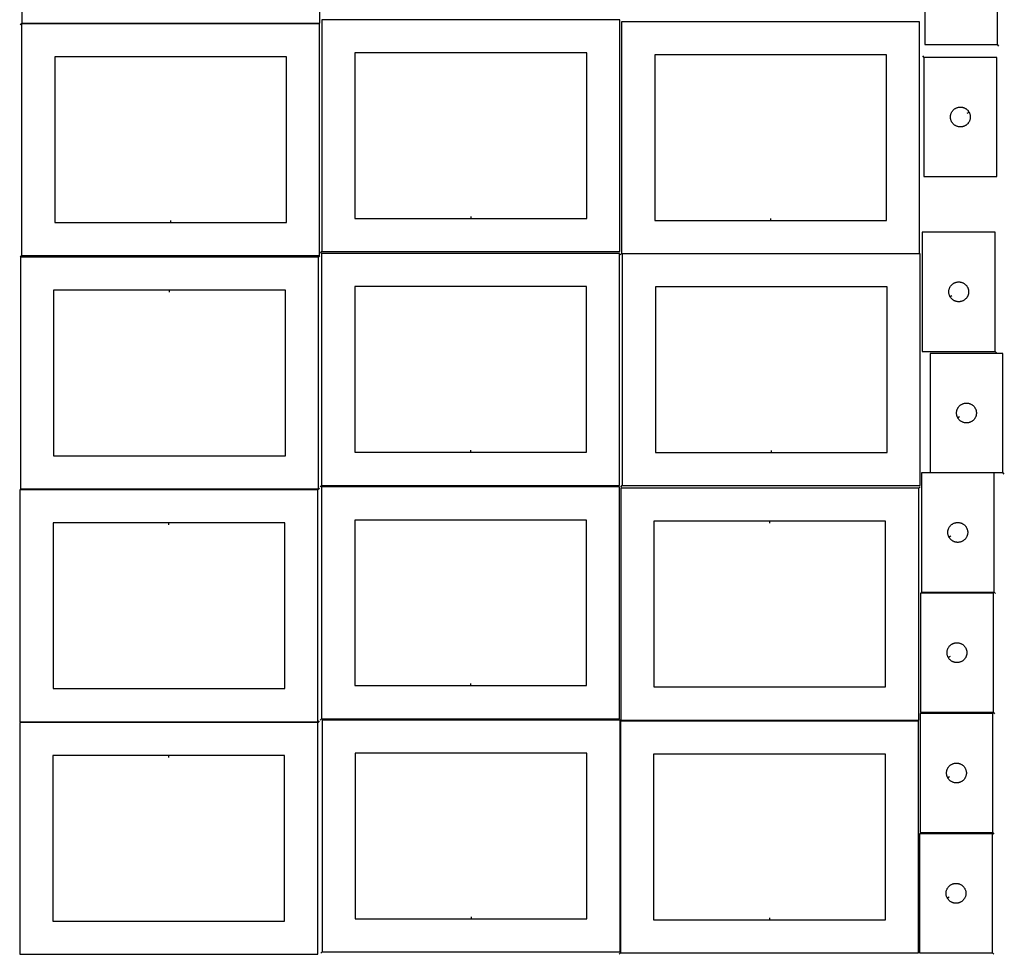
# Model space of a CAD drawing. Header units: millimetres. Extents: x 7 to 1493, y 7 to 2993.
# Tile 1 of 6: x 7 to 1493, y 7 to 1418. Entities that reach past the tile are written whole.
import ezdxf

# ---------------------------------------------------------------- set-up
doc = ezdxf.new("R2010")
doc.units = ezdxf.units.MM
doc.layers.add('CUT', color=7, linetype='CONTINUOUS', true_color=0x000000)
doc.layers.add('LEADIN', color=1, linetype='CONTINUOUS', true_color=0xff0000)

msp = doc.modelspace()

# ---------------------------------------------------------------- linework, layer by layer
at = {"layer": 'CUT'}
for points in [[(9.529129, 1412.61972), (459.529129, 1412.61972), (459.529129, 1762.61972), (9.529129, 1762.61972)], [(1483.041162, 1380.045115), (1483.041162, 1560.045115), (1373.041162, 1560.045115), (1373.041162, 1380.045115)], [(462.8022, 1067.513274), (912.8022, 1067.513274), (912.8022, 1417.513274), (462.8022, 1417.513274)], [(915.429916, 1064.583709), (1365.429916, 1064.583709), (1365.429916, 1414.583709), (915.429916, 1414.583709)], [(9.383377, 1061.657562), (459.383377, 1061.657562), (459.383377, 1411.657562), (9.383377, 1411.657562)], [(234.383377, 1111.657562), (409.383377, 1111.657562), (409.383377, 1361.657562), (59.383377, 1361.657562), (59.383377, 1111.657562)], [(687.8022, 1117.513274), (862.8022, 1117.513274), (862.8022, 1367.513274), (512.8022, 1367.513274), (512.8022, 1117.513274)], [(1140.429916, 1114.583709), (1315.429916, 1114.583709), (1315.429916, 1364.583709), (965.429916, 1364.583709), (965.429916, 1114.583709)], [(1371.945856, 1360.759694), (1371.945856, 1180.759694), (1481.945856, 1180.759694), (1481.945856, 1360.759694)], [(1439.995806, 1278.145466), (1440.186038, 1277.809345), (1440.53139, 1277.11841), (1440.840715, 1276.410613), (1441.113194, 1275.68783), (1441.348104, 1274.951979), (1441.544821, 1274.20501), (1441.702825, 1273.448906), (1441.821696, 1272.685669), (1441.901119, 1271.917326), (1441.940883, 1271.145913), (1441.940883, 1270.373475), (1441.901119, 1269.602062), (1441.821696, 1268.833719), (1441.702825, 1268.070483), (1441.544821, 1267.314378), (1441.348104, 1266.56741), (1441.113194, 1265.831558), (1440.840715, 1265.108776), (1440.53139, 1264.400978), (1440.186038, 1263.710043), (1439.805575, 1263.037802), (1439.391011, 1262.386038), (1438.943444, 1261.75648), (1438.464062, 1261.150796), (1437.954136, 1260.570594), (1437.415018, 1260.017411), (1436.848138, 1259.492715), (1436.254998, 1258.997897), (1435.637172, 1258.534269), (1434.996299, 1258.103061), (1434.334077, 1257.705416), (1433.652263, 1257.342388), (1432.952664, 1257.014941), (1432.237137, 1256.723942), (1431.507578, 1256.470163), (1430.765923, 1256.254278), (1430.014137, 1256.076859), (1429.254214, 1255.938376), (1428.488171, 1255.839196), (1427.718037, 1255.779583), (1426.945856, 1255.759694), (1426.173674, 1255.779583), (1425.403541, 1255.839196), (1424.637497, 1255.938376), (1423.877575, 1256.076859), (1423.125789, 1256.254278), (1422.384133, 1256.470163), (1421.654574, 1256.723942), (1420.939047, 1257.014941), (1420.239449, 1257.342388), (1419.557635, 1257.705416), (1418.895413, 1258.103061), (1418.254539, 1258.534269), (1417.636714, 1258.997897), (1417.043574, 1259.492715), (1416.476693, 1260.017411), (1415.937575, 1260.570594), (1415.427649, 1261.150796), (1414.948267, 1261.75648), (1414.500701, 1262.386038), (1414.086136, 1263.037802), (1413.705674, 1263.710043), (1413.360322, 1264.400978), (1413.050996, 1265.108776), (1412.778517, 1265.831558), (1412.543608, 1266.56741), (1412.34689, 1267.314378), (1412.188887, 1268.070483), (1412.070016, 1268.833719), (1411.990593, 1269.602062), (1411.950829, 1270.373475), (1411.950829, 1271.145913), (1411.990593, 1271.917326), (1412.070016, 1272.685669), (1412.188887, 1273.448906), (1412.34689, 1274.20501), (1412.543608, 1274.951979), (1412.778517, 1275.68783), (1413.050996, 1276.410613), (1413.360322, 1277.11841), (1413.705674, 1277.809345), (1414.086136, 1278.481586), (1414.500701, 1279.13335), (1414.948267, 1279.762908), (1415.427649, 1280.368592), (1415.937575, 1280.948794), (1416.476693, 1281.501977), (1417.043574, 1282.026673), (1417.636714, 1282.521491), (1418.254539, 1282.985119), (1418.895413, 1283.416328), (1419.557635, 1283.813973), (1420.239449, 1284.177), (1420.939047, 1284.504448), (1421.654574, 1284.795446), (1422.384133, 1285.049225), (1423.125789, 1285.26511), (1423.877575, 1285.442529), (1424.637497, 1285.581013), (1425.403541, 1285.680192), (1426.173674, 1285.739805), (1426.945856, 1285.759694), (1427.718037, 1285.739805), (1428.488171, 1285.680192), (1429.254214, 1285.581013), (1430.014137, 1285.442529), (1430.765923, 1285.26511), (1431.507578, 1285.049225), (1432.237137, 1284.795446), (1432.952664, 1284.504448), (1433.652263, 1284.177), (1434.334077, 1283.813973), (1434.996299, 1283.416328), (1435.637172, 1282.985119), (1436.254998, 1282.521491), (1436.848138, 1282.026673), (1437.415018, 1281.501977), (1437.954136, 1280.948794), (1438.464062, 1280.368592), (1438.943444, 1279.762908), (1439.391011, 1279.13335), (1439.805575, 1278.481586)], [(1479.449839, 916.849253), (1479.449839, 1096.849253), (1369.449839, 1096.849253), (1369.449839, 916.849253)], [(457.74259, 1059.220684), (7.74259, 1059.220684), (7.74259, 709.220684), (457.74259, 709.220684)], [(462.429276, 714.69754), (912.429276, 714.69754), (912.429276, 1064.69754), (462.429276, 1064.69754)], [(916.368668, 714.320831), (1366.368668, 714.320831), (1366.368668, 1064.320831), (916.368668, 1064.320831)], [(687.429276, 764.69754), (862.429276, 764.69754), (862.429276, 1014.69754), (512.429276, 1014.69754), (512.429276, 764.69754)], [(1141.368668, 764.320831), (1316.368668, 764.320831), (1316.368668, 1014.320831), (966.368668, 1014.320831), (966.368668, 764.320831)], [(1411.399888, 999.463481), (1411.209657, 999.799602), (1410.864305, 1000.490537), (1410.554979, 1001.198334), (1410.2825, 1001.921117), (1410.04759, 1002.656968), (1409.850873, 1003.403937), (1409.692869, 1004.160041), (1409.573998, 1004.923277), (1409.494576, 1005.691621), (1409.454812, 1006.463034), (1409.454812, 1007.235471), (1409.494576, 1008.006885), (1409.573998, 1008.775228), (1409.692869, 1009.538464), (1409.850873, 1010.294569), (1410.04759, 1011.041537), (1410.2825, 1011.777389), (1410.554979, 1012.500171), (1410.864305, 1013.207969), (1411.209657, 1013.898904), (1411.590119, 1014.571145), (1412.004683, 1015.222909), (1412.45225, 1015.852467), (1412.931632, 1016.45815), (1413.441558, 1017.038353), (1413.980676, 1017.591536), (1414.547557, 1018.116232), (1415.140696, 1018.61105), (1415.758522, 1019.074678), (1416.399396, 1019.505886), (1417.061618, 1019.903531), (1417.743432, 1020.266559), (1418.44303, 1020.594006), (1419.158557, 1020.885005), (1419.888116, 1021.138783), (1420.629772, 1021.354669), (1421.381558, 1021.532088), (1422.14148, 1021.670571), (1422.907524, 1021.769751), (1423.677657, 1021.829364), (1424.449839, 1021.849253), (1425.22202, 1021.829364), (1425.992154, 1021.769751), (1426.758197, 1021.670571), (1427.51812, 1021.532088), (1428.269905, 1021.354669), (1429.011561, 1021.138783), (1429.74112, 1020.885005), (1430.456647, 1020.594006), (1431.156245, 1020.266559), (1431.83806, 1019.903531), (1432.500281, 1019.505886), (1433.141155, 1019.074678), (1433.758981, 1018.61105), (1434.35212, 1018.116232), (1434.919001, 1017.591536), (1435.458119, 1017.038353), (1435.968045, 1016.45815), (1436.447427, 1015.852467), (1436.894994, 1015.222909), (1437.309558, 1014.571145), (1437.690021, 1013.898904), (1438.035373, 1013.207969), (1438.344698, 1012.500171), (1438.617177, 1011.777389), (1438.852087, 1011.041537), (1439.048804, 1010.294569), (1439.206808, 1009.538464), (1439.325679, 1008.775228), (1439.405101, 1008.006885), (1439.444866, 1007.235471), (1439.444866, 1006.463034), (1439.405101, 1005.691621), (1439.325679, 1004.923277), (1439.206808, 1004.160041), (1439.048804, 1003.403937), (1438.852087, 1002.656968), (1438.617177, 1001.921117), (1438.344698, 1001.198334), (1438.035373, 1000.490537), (1437.690021, 999.799602), (1437.309558, 999.127361), (1436.894994, 998.475597), (1436.447427, 997.846039), (1435.968045, 997.240355), (1435.458119, 996.660153), (1434.919001, 996.10697), (1434.35212, 995.582274), (1433.758981, 995.087456), (1433.141155, 994.623828), (1432.500281, 994.192619), (1431.83806, 993.794974), (1431.156245, 993.431947), (1430.456647, 993.104499), (1429.74112, 992.8135), (1429.011561, 992.559722), (1428.269905, 992.343837), (1427.51812, 992.166418), (1426.758197, 992.027934), (1425.992154, 991.928755), (1425.22202, 991.869141), (1424.449839, 991.849253), (1423.677657, 991.869141), (1422.907524, 991.928755), (1422.14148, 992.027934), (1421.381558, 992.166418), (1420.629772, 992.343837), (1419.888116, 992.559722), (1419.158557, 992.8135), (1418.44303, 993.104499), (1417.743432, 993.431947), (1417.061618, 993.794974), (1416.399396, 994.192619), (1415.758522, 994.623828), (1415.140696, 995.087456), (1414.547557, 995.582274), (1413.980676, 996.10697), (1413.441558, 996.660153), (1412.931632, 997.240355), (1412.45225, 997.846039), (1412.004683, 998.475597), (1411.590119, 999.127361)], [(232.74259, 1009.220684), (57.74259, 1009.220684), (57.74259, 759.220684), (407.74259, 759.220684), (407.74259, 1009.220684)], [(1491.158949, 733.901743), (1491.158949, 913.901743), (1381.158949, 913.901743), (1381.158949, 733.901743)], [(1423.108998, 816.515971), (1422.918767, 816.852092), (1422.573415, 817.543027), (1422.264089, 818.250825), (1421.99161, 818.973607), (1421.756701, 819.709458), (1421.559983, 820.456427), (1421.40198, 821.212532), (1421.283109, 821.975768), (1421.203686, 822.744111), (1421.163922, 823.515524), (1421.163922, 824.287962), (1421.203686, 825.059375), (1421.283109, 825.827718), (1421.40198, 826.590954), (1421.559983, 827.347059), (1421.756701, 828.094028), (1421.99161, 828.829879), (1422.264089, 829.552661), (1422.573415, 830.260459), (1422.918767, 830.951394), (1423.299229, 831.623635), (1423.713794, 832.275399), (1424.16136, 832.904957), (1424.640742, 833.510641), (1425.150668, 834.090843), (1425.689786, 834.644026), (1426.256667, 835.168722), (1426.849807, 835.66354), (1427.467632, 836.127168), (1428.108506, 836.558376), (1428.770728, 836.956022), (1429.452542, 837.319049), (1430.15214, 837.646497), (1430.867668, 837.937495), (1431.597226, 838.191274), (1432.338882, 838.407159), (1433.090668, 838.584578), (1433.85059, 838.723061), (1434.616634, 838.822241), (1435.386767, 838.881854), (1436.158949, 838.901743), (1436.93113, 838.881854), (1437.701264, 838.822241), (1438.467307, 838.723061), (1439.22723, 838.584578), (1439.979016, 838.407159), (1440.720671, 838.191274), (1441.45023, 837.937495), (1442.165757, 837.646497), (1442.865356, 837.319049), (1443.54717, 836.956022), (1444.209392, 836.558376), (1444.850265, 836.127168), (1445.468091, 835.66354), (1446.061231, 835.168722), (1446.628111, 834.644026), (1447.167229, 834.090843), (1447.677156, 833.510641), (1448.156537, 832.904957), (1448.604104, 832.275399), (1449.018668, 831.623635), (1449.399131, 830.951394), (1449.744483, 830.260459), (1450.053808, 829.552661), (1450.326287, 828.829879), (1450.561197, 828.094028), (1450.757914, 827.347059), (1450.915918, 826.590954), (1451.034789, 825.827718), (1451.114212, 825.059375), (1451.153976, 824.287962), (1451.153976, 823.515524), (1451.114212, 822.744111), (1451.034789, 821.975768), (1450.915918, 821.212532), (1450.757914, 820.456427), (1450.561197, 819.709458), (1450.326287, 818.973607), (1450.053808, 818.250825), (1449.744483, 817.543027), (1449.399131, 816.852092), (1449.018668, 816.179851), (1448.604104, 815.528087), (1448.156537, 814.898529), (1447.677156, 814.292845), (1447.167229, 813.712643), (1446.628111, 813.15946), (1446.061231, 812.634764), (1445.468091, 812.139946), (1444.850265, 811.676318), (1444.209392, 811.24511), (1443.54717, 810.847464), (1442.865356, 810.484437), (1442.165757, 810.156989), (1441.45023, 809.865991), (1440.720671, 809.612212), (1439.979016, 809.396327), (1439.22723, 809.218908), (1438.467307, 809.080425), (1437.701264, 808.981245), (1436.93113, 808.921632), (1436.158949, 808.901743), (1435.386767, 808.921632), (1434.616634, 808.981245), (1433.85059, 809.080425), (1433.090668, 809.218908), (1432.338882, 809.396327), (1431.597226, 809.612212), (1430.867668, 809.865991), (1430.15214, 810.156989), (1429.452542, 810.484437), (1428.770728, 810.847464), (1428.108506, 811.24511), (1427.467632, 811.676318), (1426.849807, 812.139946), (1426.256667, 812.634764), (1425.689786, 813.15946), (1425.150668, 813.712643), (1424.640742, 814.292845), (1424.16136, 814.898529), (1423.713794, 815.528087), (1423.299229, 816.179851)], [(1478.004648, 553.645578), (1478.004648, 733.645578), (1368.004648, 733.645578), (1368.004648, 553.645578)], [(456.860388, 707.874676), (6.860388, 707.874676), (6.860388, 357.874676), (456.860388, 357.874676)], [(462.422806, 362.35202), (912.422806, 362.35202), (912.422806, 712.35202), (462.422806, 712.35202)], [(1364.123266, 710.382183), (914.123266, 710.382183), (914.123266, 360.382183), (1364.123266, 360.382183)], [(231.860388, 657.874676), (56.860388, 657.874676), (56.860388, 407.874676), (406.860388, 407.874676), (406.860388, 657.874676)], [(687.422806, 412.35202), (862.422806, 412.35202), (862.422806, 662.35202), (512.422806, 662.35202), (512.422806, 412.35202)], [(1139.123266, 660.382183), (964.123266, 660.382183), (964.123266, 410.382183), (1314.123266, 410.382183), (1314.123266, 660.382183)], [(1409.954697, 636.259807), (1409.764466, 636.595927), (1409.419114, 637.286863), (1409.109789, 637.99466), (1408.83731, 638.717443), (1408.6024, 639.453294), (1408.405683, 640.200262), (1408.247679, 640.956367), (1408.128808, 641.719603), (1408.049385, 642.487947), (1408.009621, 643.25936), (1408.009621, 644.031797), (1408.049385, 644.80321), (1408.128808, 645.571554), (1408.247679, 646.33479), (1408.405683, 647.090895), (1408.6024, 647.837863), (1408.83731, 648.573714), (1409.109789, 649.296497), (1409.419114, 650.004294), (1409.764466, 650.69523), (1410.144929, 651.36747), (1410.559493, 652.019234), (1411.007059, 652.648793), (1411.486441, 653.254476), (1411.996368, 653.834679), (1412.535486, 654.387861), (1413.102366, 654.912557), (1413.695506, 655.407376), (1414.313332, 655.871004), (1414.954205, 656.302212), (1415.616427, 656.699857), (1416.298241, 657.062885), (1416.99784, 657.390332), (1417.713367, 657.681331), (1418.442926, 657.935109), (1419.184581, 658.150994), (1419.936367, 658.328414), (1420.696289, 658.466897), (1421.462333, 658.566077), (1422.232467, 658.62569), (1423.004648, 658.645578), (1423.776829, 658.62569), (1424.546963, 658.566077), (1425.313007, 658.466897), (1426.072929, 658.328414), (1426.824715, 658.150994), (1427.566371, 657.935109), (1428.295929, 657.681331), (1429.011457, 657.390332), (1429.711055, 657.062885), (1430.392869, 656.699857), (1431.055091, 656.302212), (1431.695965, 655.871004), (1432.31379, 655.407376), (1432.90693, 654.912557), (1433.47381, 654.387861), (1434.012929, 653.834679), (1434.522855, 653.254476), (1435.002237, 652.648793), (1435.449803, 652.019234), (1435.864368, 651.36747), (1436.24483, 650.69523), (1436.590182, 650.004294), (1436.899508, 649.296497), (1437.171987, 648.573714), (1437.406896, 647.837863), (1437.603614, 647.090895), (1437.761617, 646.33479), (1437.880488, 645.571554), (1437.959911, 644.80321), (1437.999675, 644.031797), (1437.999675, 643.25936), (1437.959911, 642.487947), (1437.880488, 641.719603), (1437.761617, 640.956367), (1437.603614, 640.200262), (1437.406896, 639.453294), (1437.171987, 638.717443), (1436.899508, 637.99466), (1436.590182, 637.286863), (1436.24483, 636.595927), (1435.864368, 635.923686), (1435.449803, 635.271923), (1435.002237, 634.642364), (1434.522855, 634.036681), (1434.012929, 633.456478), (1433.47381, 632.903296), (1432.90693, 632.3786), (1432.31379, 631.883781), (1431.695965, 631.420153), (1431.055091, 630.988945), (1430.392869, 630.5913), (1429.711055, 630.228272), (1429.011457, 629.900825), (1428.295929, 629.609826), (1427.566371, 629.356048), (1426.824715, 629.140163), (1426.072929, 628.962743), (1425.313007, 628.82426), (1424.546963, 628.72508), (1423.776829, 628.665467), (1423.004648, 628.645578), (1422.232467, 628.665467), (1421.462333, 628.72508), (1420.696289, 628.82426), (1419.936367, 628.962743), (1419.184581, 629.140163), (1418.442926, 629.356048), (1417.713367, 629.609826), (1416.99784, 629.900825), (1416.298241, 630.228272), (1415.616427, 630.5913), (1414.954205, 630.988945), (1414.313332, 631.420153), (1413.695506, 631.883781), (1413.102366, 632.3786), (1412.535486, 632.903296), (1411.996368, 633.456478), (1411.486441, 634.036681), (1411.007059, 634.642364), (1410.559493, 635.271923), (1410.144929, 635.923686)], [(1476.746347, 372.05015), (1476.746347, 552.05015), (1366.746347, 552.05015), (1366.746347, 372.05015)], [(1408.696397, 454.664378), (1408.506165, 455.000499), (1408.160813, 455.691434), (1407.851488, 456.399232), (1407.579009, 457.122014), (1407.344099, 457.857865), (1407.147382, 458.604834), (1406.989378, 459.360939), (1406.870507, 460.124175), (1406.791084, 460.892518), (1406.75132, 461.663931), (1406.75132, 462.436369), (1406.791084, 463.207782), (1406.870507, 463.976125), (1406.989378, 464.739361), (1407.147382, 465.495466), (1407.344099, 466.242435), (1407.579009, 466.978286), (1407.851488, 467.701068), (1408.160813, 468.408866), (1408.506165, 469.099801), (1408.886628, 469.772042), (1409.301192, 470.423806), (1409.748759, 471.053364), (1410.228141, 471.659048), (1410.738067, 472.23925), (1411.277185, 472.792433), (1411.844066, 473.317129), (1412.437205, 473.811947), (1413.055031, 474.275575), (1413.695904, 474.706783), (1414.358126, 475.104429), (1415.03994, 475.467456), (1415.739539, 475.794904), (1416.455066, 476.085902), (1417.184625, 476.339681), (1417.926281, 476.555566), (1418.678066, 476.732985), (1419.437989, 476.871468), (1420.204032, 476.970648), (1420.974166, 477.030261), (1421.746347, 477.05015), (1422.518529, 477.030261), (1423.288662, 476.970648), (1424.054706, 476.871468), (1424.814628, 476.732985), (1425.566414, 476.555566), (1426.30807, 476.339681), (1427.037629, 476.085902), (1427.753156, 475.794904), (1428.452754, 475.467456), (1429.134568, 475.104429), (1429.79679, 474.706783), (1430.437664, 474.275575), (1431.05549, 473.811947), (1431.648629, 473.317129), (1432.21551, 472.792433), (1432.754628, 472.23925), (1433.264554, 471.659048), (1433.743936, 471.053364), (1434.191503, 470.423806), (1434.606067, 469.772042), (1434.986529, 469.099801), (1435.331881, 468.408866), (1435.641207, 467.701068), (1435.913686, 466.978286), (1436.148595, 466.242435), (1436.345313, 465.495466), (1436.503317, 464.739361), (1436.622187, 463.976125), (1436.70161, 463.207782), (1436.741374, 462.436369), (1436.741374, 461.663931), (1436.70161, 460.892518), (1436.622187, 460.124175), (1436.503317, 459.360939), (1436.345313, 458.604834), (1436.148595, 457.857865), (1435.913686, 457.122014), (1435.641207, 456.399232), (1435.331881, 455.691434), (1434.986529, 455.000499), (1434.606067, 454.328258), (1434.191503, 453.676494), (1433.743936, 453.046936), (1433.264554, 452.441252), (1432.754628, 451.86105), (1432.21551, 451.307867), (1431.648629, 450.783171), (1431.05549, 450.288353), (1430.437664, 449.824725), (1429.79679, 449.393517), (1429.134568, 448.995871), (1428.452754, 448.632844), (1427.753156, 448.305396), (1427.037629, 448.014398), (1426.30807, 447.760619), (1425.566414, 447.544734), (1424.814628, 447.367315), (1424.054706, 447.228832), (1423.288662, 447.129652), (1422.518529, 447.070039), (1421.746347, 447.05015), (1420.974166, 447.070039), (1420.204032, 447.129652), (1419.437989, 447.228832), (1418.678066, 447.367315), (1417.926281, 447.544734), (1417.184625, 447.760619), (1416.455066, 448.014398), (1415.739539, 448.305396), (1415.03994, 448.632844), (1414.358126, 448.995871), (1413.695904, 449.393517), (1413.055031, 449.824725), (1412.437205, 450.288353), (1411.844066, 450.783171), (1411.277185, 451.307867), (1410.738067, 451.86105), (1410.228141, 452.441252), (1409.748759, 453.046936), (1409.301192, 453.676494), (1408.886628, 454.328258)], [(456.51322, 356.850171), (6.51322, 356.850171), (6.51322, 6.850171), (456.51322, 6.850171)], [(463.118301, 10.312682), (913.118301, 10.312682), (913.118301, 360.312682), (463.118301, 360.312682)], [(913.80983, 8.845947), (1363.80983, 8.845947), (1363.80983, 358.845947), (913.80983, 358.845947)], [(1476.023691, 190.448282), (1476.023691, 370.448282), (1366.023691, 370.448282), (1366.023691, 190.448282)], [(231.51322, 306.850171), (56.51322, 306.850171), (56.51322, 56.850171), (406.51322, 56.850171), (406.51322, 306.850171)], [(688.118301, 60.312682), (863.118301, 60.312682), (863.118301, 310.312682), (513.118301, 310.312682), (513.118301, 60.312682)], [(1138.80983, 58.845947), (1313.80983, 58.845947), (1313.80983, 308.845947), (963.80983, 308.845947), (963.80983, 58.845947)], [(1407.97374, 273.062511), (1407.783509, 273.398631), (1407.438157, 274.089566), (1407.128832, 274.797364), (1406.856353, 275.520147), (1406.621443, 276.255998), (1406.424725, 277.002966), (1406.266722, 277.759071), (1406.147851, 278.522307), (1406.068428, 279.29065), (1406.028664, 280.062064), (1406.028664, 280.834501), (1406.068428, 281.605914), (1406.147851, 282.374258), (1406.266722, 283.137494), (1406.424725, 283.893598), (1406.621443, 284.640567), (1406.856353, 285.376418), (1407.128832, 286.099201), (1407.438157, 286.806998), (1407.783509, 287.497933), (1408.163972, 288.170174), (1408.578536, 288.821938), (1409.026102, 289.451497), (1409.505484, 290.05718), (1410.015411, 290.637382), (1410.554529, 291.190565), (1411.121409, 291.715261), (1411.714549, 292.210079), (1412.332375, 292.673707), (1412.973248, 293.104916), (1413.63547, 293.502561), (1414.317284, 293.865589), (1415.016883, 294.193036), (1415.73241, 294.484035), (1416.461969, 294.737813), (1417.203624, 294.953698), (1417.95541, 295.131118), (1418.715332, 295.269601), (1419.481376, 295.36878), (1420.25151, 295.428394), (1421.023691, 295.448282), (1421.795872, 295.428394), (1422.566006, 295.36878), (1423.33205, 295.269601), (1424.091972, 295.131118), (1424.843758, 294.953698), (1425.585414, 294.737813), (1426.314972, 294.484035), (1427.0305, 294.193036), (1427.730098, 293.865589), (1428.411912, 293.502561), (1429.074134, 293.104916), (1429.715008, 292.673707), (1430.332833, 292.210079), (1430.925973, 291.715261), (1431.492853, 291.190565), (1432.031972, 290.637382), (1432.541898, 290.05718), (1433.02128, 289.451497), (1433.468846, 288.821938), (1433.883411, 288.170174), (1434.263873, 287.497933), (1434.609225, 286.806998), (1434.918551, 286.099201), (1435.19103, 285.376418), (1435.425939, 284.640567), (1435.622657, 283.893598), (1435.78066, 283.137494), (1435.899531, 282.374258), (1435.978954, 281.605914), (1436.018718, 280.834501), (1436.018718, 280.062064), (1435.978954, 279.29065), (1435.899531, 278.522307), (1435.78066, 277.759071), (1435.622657, 277.002966), (1435.425939, 276.255998), (1435.19103, 275.520147), (1434.918551, 274.797364), (1434.609225, 274.089566), (1434.263873, 273.398631), (1433.883411, 272.72639), (1433.468846, 272.074626), (1433.02128, 271.445068), (1432.541898, 270.839385), (1432.031972, 270.259182), (1431.492853, 269.705999), (1430.925973, 269.181303), (1430.332833, 268.686485), (1429.715008, 268.222857), (1429.074134, 267.791649), (1428.411912, 267.394004), (1427.730098, 267.030976), (1427.0305, 266.703529), (1426.314972, 266.41253), (1425.585414, 266.158752), (1424.843758, 265.942866), (1424.091972, 265.765447), (1423.33205, 265.626964), (1422.566006, 265.527784), (1421.795872, 265.468171), (1421.023691, 265.448282), (1420.25151, 265.468171), (1419.481376, 265.527784), (1418.715332, 265.626964), (1417.95541, 265.765447), (1417.203624, 265.942866), (1416.461969, 266.158752), (1415.73241, 266.41253), (1415.016883, 266.703529), (1414.317284, 267.030976), (1413.63547, 267.394004), (1412.973248, 267.791649), (1412.332375, 268.222857), (1411.714549, 268.686485), (1411.121409, 269.181303), (1410.554529, 269.705999), (1410.015411, 270.259182), (1409.505484, 270.839385), (1409.026102, 271.445068), (1408.578536, 272.074626), (1408.163972, 272.72639)], [(1475.334726, 8.845934), (1475.334726, 188.845934), (1365.334726, 188.845934), (1365.334726, 8.845934)], [(1407.284776, 91.460162), (1407.094544, 91.796283), (1406.749192, 92.487218), (1406.439867, 93.195016), (1406.167388, 93.917798), (1405.932478, 94.653649), (1405.735761, 95.400618), (1405.577757, 96.156723), (1405.458886, 96.919959), (1405.379463, 97.688302), (1405.339699, 98.459715), (1405.339699, 99.232153), (1405.379463, 100.003566), (1405.458886, 100.771909), (1405.577757, 101.535145), (1405.735761, 102.29125), (1405.932478, 103.038219), (1406.167388, 103.77407), (1406.439867, 104.496852), (1406.749192, 105.20465), (1407.094544, 105.895585), (1407.475007, 106.567826), (1407.889571, 107.21959), (1408.337138, 107.849148), (1408.81652, 108.454832), (1409.326446, 109.035034), (1409.865564, 109.588217), (1410.432444, 110.112913), (1411.025584, 110.607731), (1411.64341, 111.071359), (1412.284283, 111.502567), (1412.946505, 111.900213), (1413.628319, 112.26324), (1414.327918, 112.590688), (1415.043445, 112.881686), (1415.773004, 113.135465), (1416.514659, 113.35135), (1417.266445, 113.528769), (1418.026368, 113.667252), (1418.792411, 113.766432), (1419.562545, 113.826045), (1420.334726, 113.845934), (1421.106908, 113.826045), (1421.877041, 113.766432), (1422.643085, 113.667252), (1423.403007, 113.528769), (1424.154793, 113.35135), (1424.896449, 113.135465), (1425.626008, 112.881686), (1426.341535, 112.590688), (1427.041133, 112.26324), (1427.722947, 111.900213), (1428.385169, 111.502567), (1429.026043, 111.071359), (1429.643868, 110.607731), (1430.237008, 110.112913), (1430.803889, 109.588217), (1431.343007, 109.035034), (1431.852933, 108.454832), (1432.332315, 107.849148), (1432.779881, 107.21959), (1433.194446, 106.567826), (1433.574908, 105.895585), (1433.92026, 105.20465), (1434.229586, 104.496852), (1434.502065, 103.77407), (1434.736974, 103.038219), (1434.933692, 102.29125), (1435.091696, 101.535145), (1435.210566, 100.771909), (1435.289989, 100.003566), (1435.329753, 99.232153), (1435.329753, 98.459715), (1435.289989, 97.688302), (1435.210566, 96.919959), (1435.091696, 96.156723), (1434.933692, 95.400618), (1434.736974, 94.653649), (1434.502065, 93.917798), (1434.229586, 93.195016), (1433.92026, 92.487218), (1433.574908, 91.796283), (1433.194446, 91.124042), (1432.779881, 90.472278), (1432.332315, 89.84272), (1431.852933, 89.237036), (1431.343007, 88.656834), (1430.803889, 88.103651), (1430.237008, 87.578955), (1429.643868, 87.084137), (1429.026043, 86.620509), (1428.385169, 86.189301), (1427.722947, 85.791655), (1427.041133, 85.428628), (1426.341535, 85.10118), (1425.626008, 84.810182), (1424.896449, 84.556403), (1424.154793, 84.340518), (1423.403007, 84.163099), (1422.643085, 84.024616), (1421.877041, 83.925436), (1421.106908, 83.865823), (1420.334726, 83.845934), (1419.562545, 83.865823), (1418.792411, 83.925436), (1418.026368, 84.024616), (1417.266445, 84.163099), (1416.514659, 84.340518), (1415.773004, 84.556403), (1415.043445, 84.810182), (1414.327918, 85.10118), (1413.628319, 85.428628), (1412.946505, 85.791655), (1412.284283, 86.189301), (1411.64341, 86.620509), (1411.025584, 87.084137), (1410.432444, 87.578955), (1409.865564, 88.103651), (1409.326446, 88.656834), (1408.81652, 89.237036), (1408.337138, 89.84272), (1407.889571, 90.472278), (1407.475007, 91.124042)]]:
    msp.add_lwpolyline(points, close=True, dxfattribs=at)
at = {"layer": 'LEADIN'}
for p, q in [((7.407809, 1410.498399), (9.529129, 1412.61972)), ((1485.162483, 1377.923794), (1483.041162, 1380.045115)), ((1369.824535, 1362.881014), (1371.945856, 1360.759694)), ((1437.384951, 1276.667822), (1439.995806, 1278.145466)), ((687.8022, 1120.513274), (687.8022, 1117.513274)), ((1140.429916, 1117.583709), (1140.429916, 1114.583709)), ((234.383377, 1114.657562), (234.383377, 1111.657562)), ((7.262057, 1059.536241), (9.383377, 1061.657562)), ((459.86391, 1061.342005), (457.74259, 1059.220684)), ((460.68088, 1065.391954), (462.8022, 1067.513274)), ((913.308596, 1062.462389), (915.429916, 1064.583709)), ((232.74259, 1006.220684), (232.74259, 1009.220684)), ((1414.010744, 1000.941125), (1411.399888, 999.463481)), ((1481.571159, 914.727932), (1479.449839, 916.849253)), ((1425.719854, 817.993616), (1423.108998, 816.515971)), ((687.429276, 767.69754), (687.429276, 764.69754)), ((1141.368668, 767.320831), (1141.368668, 764.320831)), ((1493.280269, 731.780423), (1491.158949, 733.901743)), ((460.307955, 712.576219), (462.429276, 714.69754)), ((914.247347, 712.19951), (916.368668, 714.320831)), ((458.981708, 709.995996), (456.860388, 707.874676)), ((1366.244586, 712.503504), (1364.123266, 710.382183)), ((231.860388, 654.874676), (231.860388, 657.874676)), ((1139.123266, 657.382183), (1139.123266, 660.382183)), ((1412.565553, 637.737451), (1409.954697, 636.259807)), ((1480.125968, 551.524258), (1478.004648, 553.645578)), ((1411.307252, 456.142023), (1408.696397, 454.664378)), ((687.422806, 415.35202), (687.422806, 412.35202)), ((1478.867668, 369.92883), (1476.746347, 372.05015)), ((458.63454, 358.971491), (456.51322, 356.850171)), ((460.301486, 360.230699), (462.422806, 362.35202)), ((231.51322, 303.850171), (231.51322, 306.850171)), ((1410.584596, 274.540155), (1407.97374, 273.062511)), ((1478.145011, 188.326962), (1476.023691, 190.448282)), ((1409.895631, 92.937807), (1407.284776, 91.460162)), ((688.118301, 63.312682), (688.118301, 60.312682)), ((1138.80983, 61.845947), (1138.80983, 58.845947)), ((460.996981, 8.191362), (463.118301, 10.312682)), ((911.688509, 6.724626), (913.80983, 8.845947)), ((1477.456047, 6.724614), (1475.334726, 8.845934))]:
    msp.add_line(p, q, dxfattribs=at)

doc.saveas('drawing.dxf')
